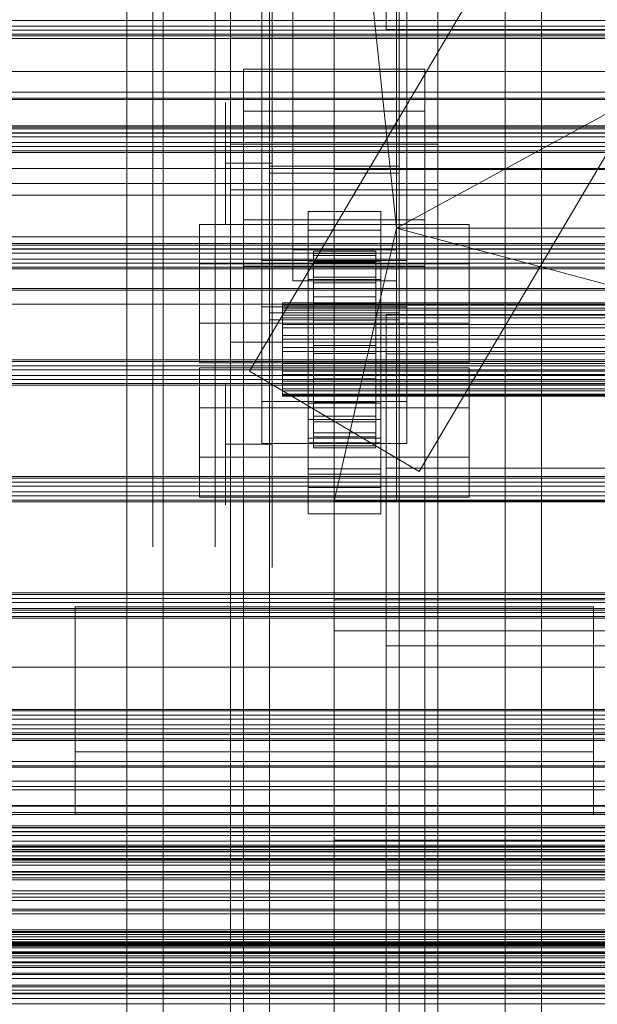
# Model space of a CAD drawing. Header units: millimetres. Extents: x -4738 to 65662, y -68080 to 6847.
# Tile 193 of 256: x -491 to -379, y -34568 to -34378. Entities that reach past the tile are written whole.
import ezdxf

# ---------------------------------------------------------------- set-up
doc = ezdxf.new("R2010")
doc.units = ezdxf.units.MM
for name, color, linetype, lineweight in [('COTAS_O', 1, 'Continuous', 0), ('frontal_briquetadora', 7, 'Continuous', 0), ('frontal_C01', 7, 'Continuous', 0), ('frontal_C02', 7, 'Continuous', 0), ('frontal_C03', 7, 'Continuous', 0), ('frontal_mezcladora', 7, 'Continuous', 0), ('frontal_secador', 7, 'Continuous', 0), ('frontal_tolva', 7, 'Continuous', 0), ('frontal_tolva-C01', 7, 'Continuous', 0)]:
    doc.layers.add(name, color=color, linetype=linetype, lineweight=lineweight)
doc.dimstyles.new('R19_100', dxfattribs={"dimtxt": 250, "dimasz": 150, "dimexe": 150, "dimexo": 80, "dimgap": 100, "dimtad": 1, "dimtih": 1, "dimtoh": 1, "dimdsep": 46, "dimcen": 0.09, "dimadec": 0, "dimazin": 0, "dimtfac": 1, "dimtdec": 4, "dimtofl": 0, "dimtmove": 0, "dimatfit": 3, "dimfxl": 1, "dimtolj": 1, "dimtzin": 0, "dimarcsym": 0})

# ---------------------------------------------------------------- blocks, each defined once
blk = doc.blocks.new('DIM_R30_48')
at = {"layer": 'COTAS_O'}
for p, q in [((-1725, -33700), (-1575, -33655)), ((1725, -33700), (1575, -33655)), ((-1725, -34400), (-1725, -33700)), ((-1725, -33700), (1725, -33700)), ((-1725, -33700), (-1575, -33745)), ((1725, -33700), (1575, -33745)), ((1725, -34400), (1725, -33700))]:
    blk.add_line(p, q, dxfattribs=at)
blk.add_text('3450 O', height=250, dxfattribs=at).set_placement((0, -33600))
blk = doc.blocks.new('DIM_R30_51')
at = {"layer": 'COTAS_O'}
for p, q in [((-650, -33700), (50, -33700)), ((50, -33700), (5, -33850)), ((50, -34900), (50, -33700)), ((50, -33700), (95, -33850)), ((50, -34900), (5, -34750)), ((50, -34900), (95, -34750)), ((-650, -34900), (50, -34900))]:
    blk.add_line(p, q, dxfattribs=at)
blk.add_text('1200 O', height=250, rotation=90, dxfattribs=at).set_placement((-50, -34300))
blk = doc.blocks.new('DIM_R30_52')
at = {"layer": 'COTAS_O'}
for p, q in [((-650, -34200), (-500, -34155)), ((650, -34200), (500, -34155)), ((-650, -34900), (-650, -34200)), ((-650, -34200), (650, -34200)), ((-650, -34200), (-500, -34245)), ((650, -34200), (500, -34245)), ((650, -34900), (650, -34200))]:
    blk.add_line(p, q, dxfattribs=at)
blk.add_text('1300 O', height=250, dxfattribs=at).set_placement((0, -34100))

msp = doc.modelspace()

# ---------------------------------------------------------------- linework, layer by layer
at = {"layer": 'frontal_briquetadora'}
for p, q in [((-430, -34680), (-430, -33820)), ((-430, -34060), (-430, -34490)), ((-430, -34496), (-430, -34060)), ((-430, -34680), (-430, -34260)), ((-430, -34496), (-430, -34260)), ((-430, -34305), (-430, -34471)), ((-418, -34418.333), (-430, -34305)), ((-430, -34680), (-430, -34305)), ((-430, -34305), (-430, -34496)), ((-210, -34305), (-418, -34418.333)), ((-465, -34366.107), (-465, -34381.105)), ((-442, -34366.174), (-442, -34381.431)), ((-430, -34366.174), (-430, -34381.431)), ((-465, -34368.936), (-465, -34385.831)), ((-453, -34368.458), (-453, -34383.843)), ((-453, -34368.936), (-453, -34385.831)), ((-442, -34368.458), (-442, -34383.843)), ((-442, -34370.769), (-442, -34387.994)), ((-430, -34370.769), (-430, -34387.994)), ((-465, -34381.105), (-465, -34394.43)), ((-442, -34381.431), (-442, -34395.136)), ((-430, -34381.431), (-430, -34395.136)), ((-453, -34383.843), (-453, -34397.512)), ((-442, -34383.843), (-442, -34397.512)), ((-465, -34385.831), (-465, -34401.723)), ((-453, -34385.831), (-453, -34401.723)), ((-442, -34387.994), (-442, -34404.195)), ((-430, -34387.994), (-430, -34404.195)), ((-465, -34394.43), (-465, -34405.871)), ((-451, -34396.433), (-451, -34394.116)), ((-442, -34396.433), (-442, -34394.116)), ((-451, -34400.608), (-451, -34396.433)), ((-442, -34395.136), (-442, -34407.089)), ((-442, -34400.608), (-442, -34396.433)), ((-430, -34395.136), (-430, -34407.089)), ((-453, -34397.512), (-453, -34409.248)), ((-442, -34397.512), (-442, -34409.248)), ((-430, -34399.964), (-430, -34398.226)), ((-430, -34403.095), (-430, -34399.964)), ((-465, -34401.723), (-465, -34416.466)), ((-453, -34401.723), (-453, -34416.466)), ((-451, -34405.815), (-451, -34400.608)), ((-442, -34405.815), (-442, -34400.608)), ((-430, -34407), (-430, -34403.095)), ((-465, -34405.871), (-465, -34415.248)), ((-442, -34405.815), (-451, -34405.815)), ((-451, -34405.815), (-451, -34411.021)), ((-442, -34404.195), (-442, -34419.227)), ((-442, -34405.815), (-442, -34411.021)), ((-430, -34404.195), (-430, -34419.227)), ((-442, -34407.089), (-442, -34417.116)), ((-430, -34407), (-188, -34407)), ((-430, -34407), (-430, -34410.905)), ((-430, -34407.089), (-430, -34417.116)), ((-453, -34409.248), (-453, -34418.868)), ((-442, -34409.248), (-442, -34418.868)), ((-451, -34411.021), (-451, -34415.197)), ((-442, -34411.021), (-442, -34415.197)), ((-430, -34410.905), (-430, -34414.036)), ((-465, -34415.248), (-465, -34422.414)), ((-451, -34415.197), (-451, -34417.514)), ((-442, -34415.197), (-442, -34417.514)), ((-430, -34414.036), (-430, -34415.774)), ((-465, -34416.466), (-465, -34429.929)), ((-453, -34416.466), (-453, -34429.929)), ((-442, -34417.116), (-442, -34425.07)), ((-430, -34417.116), (-430, -34425.07)), ((-453, -34418.868), (-453, -34426.218)), ((-442, -34418.868), (-442, -34426.218)), ((-442, -34419.227), (-442, -34432.952)), ((-418, -34418.333), (-430, -34471)), ((-430, -34419.227), (-430, -34432.952)), ((-418, -34471), (-418, -34418.333)), ((-418, -34418.333), (-222, -34418.333)), ((-222, -34471), (-418, -34418.333)), ((-465, -34422.414), (-465, -34427.255)), ((-453, -34426.218), (-453, -34431.184)), ((-442, -34425.07), (-442, -34430.836)), ((-442, -34426.218), (-442, -34431.184)), ((-430, -34425.07), (-430, -34430.836)), ((-465, -34427.255), (-465, -34429.694)), ((-465, -34429.929), (-465, -34441.988)), ((-453, -34429.929), (-453, -34441.988)), ((-453, -34431.184), (-453, -34433.686)), ((-442, -34430.836), (-442, -34434.33)), ((-442, -34431.184), (-442, -34433.686)), ((-430, -34430.836), (-430, -34434.33)), ((-442, -34432.952), (-442, -34445.246)), ((-442, -34434.33), (-442, -34435.5)), ((-430, -34432.952), (-430, -34445.246)), ((-430, -34434.33), (-430, -34435.5)), ((-465, -34441.988), (-465, -34452.535)), ((-453, -34441.988), (-453, -34452.535)), ((-442, -34445.246), (-442, -34455.999)), ((-430, -34445.246), (-430, -34455.999)), ((-451, -34450.618), (-451, -34448.301)), ((-442, -34450.618), (-442, -34448.301)), ((-451, -34454.793), (-451, -34450.618)), ((-442, -34454.793), (-442, -34450.618)), ((-465, -34452.535), (-465, -34461.475)), ((-453, -34452.535), (-453, -34461.475)), ((-451, -34460), (-451, -34454.793)), ((-442, -34460), (-442, -34454.793)), ((-442, -34455.999), (-442, -34465.113)), ((-430, -34455.999), (-430, -34465.113)), ((-442, -34460), (-451, -34460)), ((-451, -34460), (-451, -34465.207)), ((-442, -34460), (-442, -34465.207)), ((-465, -34461.475), (-465, -34468.725)), ((-453, -34461.475), (-453, -34468.725)), ((-451, -34465.207), (-451, -34469.382)), ((-442, -34465.113), (-442, -34472.505)), ((-442, -34465.207), (-442, -34469.382)), ((-430, -34465.113), (-430, -34472.505)), ((-465, -34468.725), (-465, -34474.221)), ((-453, -34468.725), (-453, -34474.221)), ((-451, -34469.382), (-451, -34471.699)), ((-442, -34469.382), (-442, -34471.699)), ((-430, -34471), (-418, -34471)), ((-430, -34471), (-210, -34471)), ((-430, -34471), (-430, -34680)), ((-430, -34471), (-430, -34496)), ((-210, -34471), (-418, -34471)), ((-222, -34471), (-418, -34471)), ((-465, -34474.221), (-465, -34477.913)), ((-453, -34474.221), (-453, -34477.913)), ((-442, -34472.505), (-442, -34478.109)), ((-430, -34472.505), (-430, -34478.109)), ((-465, -34477.913), (-465, -34479.768)), ((-453, -34477.913), (-453, -34479.768)), ((-442, -34478.109), (-442, -34481.873)), ((-430, -34478.109), (-430, -34481.873)), ((-442, -34481.873), (-442, -34483.763)), ((-430, -34481.873), (-430, -34483.763)), ((-210, -34490), (-430, -34490)), ((-430, -34496), (-210, -34496)), ((-430, -34496), (-430, -34680))]:
    msp.add_line(p, q, dxfattribs=at)
at = {"layer": 'frontal_C01'}
for p, q in [((-442.5, -34657.873), (-442.5, -34055.074)), ((-417.5, -34055.074), (-417.5, -34657.873)), ((-442.5, -34684.054), (-442.5, -34081.254)), ((-417.5, -34684.054), (-417.5, -34081.254)), ((-450, -34410.962), (-450, -34087.423)), ((-410, -34410.962), (-410, -34087.423)), ((-450, -34646.889), (-450, -34323.351)), ((-410, -34323.351), (-410, -34646.889)), ((-450, -34348.002), (-450, -34381.706)), ((-444, -34451.787), (-444, -34360.426)), ((-416, -34360.426), (-416, -34451.787)), ((-444, -34368.515), (-444, -34459.876)), ((-416, -34459.876), (-416, -34368.515)), ((-450, -34370.922), (-450, -34381.706)), ((-450, -34695.038), (-450, -34371.499)), ((-410, -34695.038), (-410, -34371.499)), ((-450, -34372.443), (-450, -34410.962)), ((-450, -34695.982), (-450, -34372.443)), ((-410, -34410.962), (-410, -34372.443)), ((-410, -34372.443), (-410, -34695.982)), ((-450, -34381.706), (450, -34381.706)), ((-447.5, -34395.747), (-447.5, -34387.659)), ((-447.5, -34387.659), (-412.5, -34387.659)), ((-447.5, -34666.919), (-447.5, -34387.659)), ((-412.5, -34387.659), (-412.5, -34395.747)), ((-412.5, -34387.659), (-412.5, -34666.919)), ((-412.5, -34395.747), (-447.5, -34395.747)), ((-447.5, -34675.008), (-447.5, -34395.747)), ((-412.5, -34675.008), (-412.5, -34395.747)), ((-450, -34410.962), (-410, -34410.962)), ((-450, -34734.501), (-450, -34410.962)), ((-410, -34734.501), (-410, -34410.962)), ((-456, -34462.533), (-456, -34445.278)), ((-456, -34445.278), (-404, -34445.278)), ((-456, -34452.982), (-456, -34445.278)), ((-404, -34445.278), (-404, -34462.533)), ((-404, -34445.278), (-404, -34452.982)), ((-404, -34452.982), (-456, -34452.982)), ((-456, -34452.982), (-456, -34470.237)), ((-416, -34451.787), (-444, -34451.787)), ((-444, -34451.787), (-444, -34459.876)), ((-416, -34459.876), (-416, -34451.787)), ((-404, -34470.237), (-404, -34452.982)), ((-444, -34459.876), (-416, -34459.876)), ((-404, -34462.533), (-456, -34462.533)), ((-456, -34462.533), (-456, -34470.237)), ((-404, -34470.237), (-404, -34462.533)), ((-456, -34470.237), (-404, -34470.237)), ((-480, -34519.343), (-480, -34491.345)), ((-480, -34491.345), (-380, -34491.345)), ((-480, -34531.343), (-480, -34491.345)), ((-380, -34491.345), (-380, -34519.343)), ((-380, -34491.345), (-380, -34531.343)), ((-380, -34519.343), (-480, -34519.343)), ((-480, -34519.343), (-480, -34531.343)), ((-380, -34531.343), (-380, -34519.343)), ((-480, -34531.343), (-380, -34531.343)), ((-430, -34531.343), (-430, -34536.343)), ((430, -34531.343), (-430, -34531.343)), ((430, -34536.343), (-430, -34536.343)), ((-430, -34536.343), (-430, -34586.343))]:
    msp.add_line(p, q, dxfattribs=at)
at = {"layer": 'frontal_C02'}
for p, q in [((-470, -35975), (-470, -33530.372)), ((-463, -35975), (-463, -33530.372)), ((-397, -35975), (-397, -33530.372)), ((-390, -35975), (-390, -33530.372)), ((-446.358, -34445.904), (-186.358, -34005.904)), ((-413.642, -34465.236), (-153.642, -34025.236)), ((-470, -35975), (-470, -34035.57)), ((-463, -35975), (-463, -34035.57)), ((-397, -35975), (-397, -34035.57)), ((-390, -35975), (-390, -34035.57)), ((-450, -34402.112), (-450, -34044.45)), ((-410, -34044.45), (-410, -34402.112)), ((-450, -34440.294), (-450, -34082.632)), ((-410, -34440.294), (-410, -34082.632)), ((-450, -34578.704), (-450, -34221.042)), ((-410, -34221.042), (-410, -34578.704)), ((-442.5, -34406.362), (-442.5, -34230.064)), ((-417.5, -34230.064), (-417.5, -34406.362)), ((-442.5, -34436.044), (-442.5, -34259.747)), ((-417.5, -34436.044), (-417.5, -34259.747)), ((-450, -34626.431), (-450, -34268.769)), ((-410, -34626.431), (-410, -34268.769)), ((-438, -34422.539), (-438, -34278.508)), ((-418, -34278.508), (-418, -34422.539)), ((-438, -34284.469), (-438, -34428.5)), ((-418, -34428.5), (-418, -34284.469)), ((-444, -34424.583), (-444, -34332.424)), ((-416, -34332.424), (-416, -34424.583)), ((-444, -34341.366), (-444, -34433.524)), ((-416, -34433.524), (-416, -34341.366)), ((-410, -34402.112), (-450, -34402.112)), ((-450, -34402.112), (-450, -34440.294)), ((-450, -34759.774), (-450, -34402.112)), ((-410, -34440.294), (-410, -34402.112)), ((-410, -34402.112), (-410, -34759.774)), ((-442.5, -34436.044), (-442.5, -34406.362)), ((-442.5, -34406.362), (-417.5, -34406.362)), ((-417.5, -34407.76), (-442.5, -34407.76)), ((-442.5, -34407.76), (-442.5, -34434.646)), ((-442.5, -34946.786), (-442.5, -34407.76)), ((-417.5, -34406.362), (-417.5, -34436.044)), ((-417.5, -34434.646), (-417.5, -34407.76)), ((-417.5, -34407.76), (-417.5, -34946.786)), ((-435, -34418.721), (-435, -34415.144)), ((-435, -34415.144), (-421, -34415.144)), ((-435, -34455.235), (-435, -34415.144)), ((-421, -34415.144), (-421, -34418.721)), ((-421, -34415.144), (-421, -34455.235)), ((-447.5, -34425.674), (-447.5, -34416.732)), ((-447.5, -34416.732), (-412.5, -34416.732)), ((-447.5, -34598.096), (-447.5, -34416.732)), ((-412.5, -34416.732), (-412.5, -34425.674)), ((-412.5, -34416.732), (-412.5, -34598.096)), ((-456, -34436.682), (-456, -34417.607)), ((-456, -34417.607), (-404, -34417.607)), ((-456, -34425.243), (-456, -34417.607)), ((-421, -34418.721), (-435, -34418.721)), ((-435, -34418.721), (-435, -34458.812)), ((-421, -34458.812), (-421, -34418.721)), ((-404, -34417.607), (-404, -34436.682)), ((-404, -34417.607), (-404, -34425.243)), ((-418, -34422.539), (-438, -34422.539)), ((-438, -34422.539), (-438, -34428.5)), ((-434, -34432.754), (-434, -34422.763)), ((-434, -34422.763), (-434, -34423.209)), ((-434, -34422.763), (-422, -34422.763)), ((-434, -34423.61), (-434, -34422.763)), ((-422, -34423.209), (-422, -34422.763)), ((-422, -34422.763), (-422, -34432.754)), ((-422, -34422.763), (-422, -34423.61)), ((-418, -34428.5), (-418, -34422.539)), ((-416, -34424.583), (-444, -34424.583)), ((-444, -34424.583), (-444, -34433.524)), ((-435, -34428.258), (-435, -34424.682)), ((-435, -34424.682), (-421, -34424.682)), ((-435, -34464.773), (-435, -34424.682)), ((-434, -34432.965), (-434, -34423.209)), ((-434, -34423.209), (-434, -34424.918)), ((-434, -34423.209), (-422, -34423.209)), ((-434, -34433.156), (-434, -34423.61)), ((-434, -34423.61), (-422, -34423.61)), ((-434, -34425.694), (-434, -34423.61)), ((-434, -34433.775), (-434, -34424.918)), ((-434, -34424.918), (-434, -34427.774)), ((-434, -34424.918), (-422, -34424.918)), ((-422, -34424.918), (-422, -34423.209)), ((-422, -34423.209), (-422, -34432.965)), ((-422, -34423.61), (-422, -34433.156)), ((-422, -34423.61), (-422, -34425.694)), ((-422, -34427.774), (-422, -34424.918)), ((-422, -34424.918), (-422, -34433.775)), ((-421, -34424.682), (-421, -34428.258)), ((-421, -34424.682), (-421, -34464.773)), ((-416, -34433.524), (-416, -34424.583)), ((-404, -34425.243), (-456, -34425.243)), ((-456, -34425.243), (-456, -34444.318)), ((-412.5, -34425.674), (-447.5, -34425.674)), ((-447.5, -34607.038), (-447.5, -34425.674)), ((-434, -34434.143), (-434, -34425.694)), ((-434, -34425.694), (-422, -34425.694)), ((-434, -34428.872), (-434, -34425.694)), ((-422, -34425.694), (-422, -34434.143)), ((-422, -34425.694), (-422, -34428.872)), ((-412.5, -34607.038), (-412.5, -34425.674)), ((-404, -34444.318), (-404, -34425.243)), ((-438, -34428.5), (-418, -34428.5)), ((-421, -34428.258), (-435, -34428.258)), ((-435, -34428.258), (-435, -34468.349)), ((-434, -34435.128), (-434, -34427.774)), ((-434, -34427.774), (-434, -34431.583)), ((-434, -34427.774), (-422, -34427.774)), ((-422, -34431.583), (-422, -34427.774)), ((-422, -34427.774), (-422, -34435.128)), ((-421, -34468.349), (-421, -34428.258)), ((-434, -34435.648), (-434, -34428.872)), ((-434, -34428.872), (-422, -34428.872)), ((-434, -34432.927), (-434, -34428.872)), ((-422, -34428.872), (-422, -34435.648)), ((-422, -34428.872), (-422, -34432.927)), ((-434, -34436.932), (-434, -34431.583)), ((-434, -34431.583), (-434, -34436.084)), ((-434, -34431.583), (-422, -34431.583)), ((-422, -34436.084), (-422, -34431.583)), ((-422, -34431.583), (-422, -34436.932)), ((-444, -34433.524), (-416, -34433.524)), ((-440, -34433.156), (-440, -34432.754)), ((-440, -34432.754), (-440, -34432.965)), ((-440, -34432.754), (440, -34432.754)), ((-440, -34432.965), (-440, -34433.775)), ((-440, -34432.965), (440, -34432.965)), ((-440, -34434.143), (-440, -34433.156)), ((-440, -34433.156), (440, -34433.156)), ((-440, -34433.775), (-440, -34435.128)), ((-440, -34433.775), (440, -34433.775)), ((-440, -34435.648), (-440, -34434.143)), ((-440, -34434.143), (440, -34434.143)), ((-434, -34432.965), (-434, -34432.754)), ((-422, -34432.754), (-434, -34432.754)), ((-434, -34432.754), (-434, -34433.156)), ((-434, -34437.569), (-434, -34432.927)), ((-434, -34432.927), (-422, -34432.927)), ((-434, -34437.583), (-434, -34432.927)), ((-434, -34433.775), (-434, -34432.965)), ((-422, -34432.965), (-434, -34432.965)), ((-422, -34433.156), (-434, -34433.156)), ((-434, -34433.156), (-434, -34434.143)), ((-434, -34435.128), (-434, -34433.775)), ((-422, -34433.775), (-434, -34433.775)), ((-422, -34434.143), (-434, -34434.143)), ((-434, -34434.143), (-434, -34435.648)), ((-422, -34432.754), (-422, -34432.965)), ((-422, -34433.156), (-422, -34432.754)), ((-422, -34432.927), (-422, -34437.569)), ((-422, -34432.927), (-422, -34437.583)), ((-422, -34432.965), (-422, -34433.775)), ((-422, -34434.143), (-422, -34433.156)), ((-422, -34433.775), (-422, -34435.128)), ((-422, -34435.648), (-422, -34434.143)), ((-442.5, -34434.646), (-417.5, -34434.646)), ((-442.5, -34973.672), (-442.5, -34434.646)), ((-417.5, -34436.044), (-442.5, -34436.044)), ((-440, -34435.128), (-440, -34436.932)), ((-440, -34435.128), (440, -34435.128)), ((-440, -34437.569), (-440, -34435.648)), ((-440, -34435.648), (440, -34435.648)), ((-434, -34436.932), (-434, -34435.128)), ((-422, -34435.128), (-434, -34435.128)), ((-422, -34435.648), (-434, -34435.648)), ((-434, -34435.648), (-434, -34437.569)), ((-434, -34436.084), (-434, -34439.064)), ((-422, -34436.084), (-434, -34436.084)), ((-434, -34436.084), (-434, -34440.971)), ((-422, -34435.128), (-422, -34436.932)), ((-422, -34437.569), (-422, -34435.648)), ((-422, -34439.064), (-422, -34436.084)), ((-422, -34440.971), (-422, -34436.084)), ((-417.5, -34973.672), (-417.5, -34434.646)), ((-404, -34436.682), (-456, -34436.682)), ((-456, -34436.682), (-456, -34444.318)), ((-440, -34436.932), (-440, -34439.064)), ((-440, -34436.932), (440, -34436.932)), ((-440, -34439.774), (-440, -34437.569)), ((-440, -34437.569), (440, -34437.569)), ((-434, -34439.064), (-434, -34436.932)), ((-422, -34436.932), (-434, -34436.932)), ((-422, -34437.569), (-434, -34437.569)), ((-434, -34437.569), (-434, -34439.774)), ((-434, -34439.774), (-434, -34437.583)), ((-434, -34437.583), (-422, -34437.583)), ((-434, -34442.523), (-434, -34437.583)), ((-422, -34436.932), (-422, -34439.064)), ((-422, -34439.774), (-422, -34437.569)), ((-422, -34437.583), (-422, -34439.774)), ((-422, -34437.583), (-422, -34442.523)), ((-404, -34444.318), (-404, -34436.682)), ((-440, -34439.064), (-440, -34441.379)), ((440, -34439.064), (-440, -34439.064)), ((-440, -34442.114), (-440, -34439.774)), ((-440, -34439.774), (440, -34439.774)), ((-434, -34439.064), (-422, -34439.064)), ((-434, -34441.379), (-434, -34439.064)), ((-422, -34439.774), (-434, -34439.774)), ((-434, -34439.774), (-434, -34442.114)), ((-422, -34439.064), (-422, -34441.379)), ((-422, -34442.114), (-422, -34439.774)), ((-450, -34440.294), (-410, -34440.294)), ((-450, -34797.956), (-450, -34440.294)), ((-440, -34441.379), (-440, -34443.719)), ((-440, -34441.379), (440, -34441.379)), ((-434, -34441.379), (-434, -34440.971)), ((-434, -34440.971), (-434, -34445.911)), ((-434, -34440.971), (-422, -34440.971)), ((-434, -34443.719), (-434, -34441.379)), ((-422, -34441.379), (-434, -34441.379)), ((-422, -34445.911), (-422, -34440.971)), ((-422, -34440.971), (-422, -34441.379)), ((-422, -34441.379), (-422, -34443.719)), ((-410, -34797.956), (-410, -34440.294)), ((-440, -34444.429), (-440, -34442.114)), ((-440, -34442.114), (440, -34442.114)), ((-440, -34443.719), (-440, -34445.925)), ((-440, -34443.719), (440, -34443.719)), ((-434, -34442.114), (-434, -34442.523)), ((-422, -34442.114), (-434, -34442.114)), ((-434, -34442.114), (-434, -34444.429)), ((-434, -34442.523), (-422, -34442.523)), ((-434, -34447.41), (-434, -34442.523)), ((-434, -34445.925), (-434, -34443.719)), ((-434, -34443.719), (-434, -34445.911)), ((-422, -34443.719), (-434, -34443.719)), ((-422, -34442.523), (-422, -34442.114)), ((-422, -34444.429), (-422, -34442.114)), ((-422, -34442.523), (-422, -34447.41)), ((-422, -34445.911), (-422, -34443.719)), ((-422, -34443.719), (-422, -34445.925)), ((-456, -34444.318), (-404, -34444.318)), ((-440, -34446.561), (-440, -34444.429)), ((-440, -34444.429), (440, -34444.429)), ((-434, -34444.429), (-434, -34447.41)), ((-422, -34444.429), (-434, -34444.429)), ((-434, -34444.429), (-434, -34446.561)), ((-422, -34447.41), (-422, -34444.429)), ((-422, -34446.561), (-422, -34444.429)), ((-446.358, -34445.904), (-413.642, -34465.236)), ((-440, -34445.925), (-440, -34447.845)), ((-440, -34445.925), (440, -34445.925)), ((-440, -34448.365), (-440, -34446.561)), ((-440, -34446.561), (440, -34446.561)), ((-434, -34445.911), (-434, -34450.567)), ((-434, -34445.911), (-422, -34445.911)), ((-434, -34447.845), (-434, -34445.925)), ((-434, -34445.925), (-434, -34450.567)), ((-422, -34445.925), (-434, -34445.925)), ((-434, -34446.561), (-434, -34451.911)), ((-422, -34446.561), (-434, -34446.561)), ((-434, -34446.561), (-434, -34448.365)), ((-434, -34447.41), (-422, -34447.41)), ((-434, -34451.911), (-434, -34447.41)), ((-422, -34450.567), (-422, -34445.911)), ((-422, -34450.567), (-422, -34445.925)), ((-422, -34445.925), (-422, -34447.845)), ((-422, -34451.911), (-422, -34446.561)), ((-422, -34448.365), (-422, -34446.561)), ((-422, -34447.41), (-422, -34451.911)), ((-440, -34447.845), (-440, -34449.351)), ((-440, -34447.845), (440, -34447.845)), ((-440, -34449.718), (-440, -34448.365)), ((-440, -34448.365), (440, -34448.365)), ((-440, -34449.351), (-440, -34450.338)), ((-440, -34449.351), (440, -34449.351)), ((-434, -34449.351), (-434, -34447.845)), ((-434, -34447.845), (-434, -34454.622)), ((-422, -34447.845), (-434, -34447.845)), ((-434, -34448.365), (-434, -34455.719)), ((-422, -34448.365), (-434, -34448.365)), ((-434, -34448.365), (-434, -34449.718)), ((-434, -34450.338), (-434, -34449.351)), ((-434, -34449.351), (-434, -34457.799)), ((-422, -34449.351), (-434, -34449.351)), ((-422, -34454.622), (-422, -34447.845)), ((-422, -34447.845), (-422, -34449.351)), ((-422, -34455.719), (-422, -34448.365)), ((-422, -34449.718), (-422, -34448.365)), ((-422, -34457.799), (-422, -34449.351)), ((-422, -34449.351), (-422, -34450.338)), ((-440, -34450.528), (-440, -34449.718)), ((-440, -34449.718), (440, -34449.718)), ((-440, -34450.338), (-440, -34450.739)), ((-440, -34450.338), (440, -34450.338)), ((-440, -34450.739), (-440, -34450.528)), ((-440, -34450.528), (440, -34450.528)), ((-440, -34450.739), (440, -34450.739)), ((-434, -34449.718), (-434, -34458.575)), ((-422, -34449.718), (-434, -34449.718)), ((-434, -34449.718), (-434, -34450.528)), ((-434, -34450.739), (-434, -34450.338)), ((-434, -34450.338), (-434, -34459.883)), ((-422, -34450.338), (-434, -34450.338)), ((-434, -34450.528), (-434, -34460.285)), ((-422, -34450.528), (-434, -34450.528)), ((-434, -34450.528), (-434, -34450.739)), ((-434, -34450.567), (-434, -34454.622)), ((-434, -34450.567), (-422, -34450.567)), ((-434, -34450.739), (-434, -34460.731)), ((-422, -34450.739), (-434, -34450.739)), ((-422, -34458.575), (-422, -34449.718)), ((-422, -34450.528), (-422, -34449.718)), ((-422, -34459.883), (-422, -34450.338)), ((-422, -34450.338), (-422, -34450.739)), ((-422, -34460.285), (-422, -34450.528)), ((-422, -34450.739), (-422, -34450.528)), ((-422, -34454.622), (-422, -34450.567)), ((-422, -34460.731), (-422, -34450.739)), ((-435, -34465.784), (-435, -34452.073)), ((-435, -34452.073), (-421, -34452.073)), ((-435, -34459.71), (-435, -34452.073)), ((-434, -34451.911), (-422, -34451.911)), ((-434, -34455.719), (-434, -34451.911)), ((-422, -34451.911), (-422, -34455.719)), ((-421, -34452.073), (-421, -34465.784)), ((-421, -34452.073), (-421, -34459.71)), ((-421, -34455.235), (-435, -34455.235)), ((-435, -34455.235), (-435, -34458.812)), ((-434, -34454.622), (-434, -34457.799)), ((-434, -34454.622), (-422, -34454.622)), ((-422, -34457.799), (-422, -34454.622)), ((-421, -34458.812), (-421, -34455.235)), ((-434, -34455.719), (-422, -34455.719)), ((-434, -34458.575), (-434, -34455.719)), ((-422, -34455.719), (-422, -34458.575)), ((-435, -34458.812), (-421, -34458.812)), ((-434, -34457.799), (-434, -34459.883)), ((-434, -34457.799), (-422, -34457.799)), ((-434, -34458.575), (-422, -34458.575)), ((-434, -34460.285), (-434, -34458.575)), ((-422, -34459.883), (-422, -34457.799)), ((-422, -34458.575), (-422, -34460.285)), ((-421, -34459.71), (-435, -34459.71)), ((-435, -34459.71), (-435, -34473.42)), ((-434, -34459.883), (-434, -34460.731)), ((-434, -34459.883), (-422, -34459.883)), ((-434, -34460.285), (-422, -34460.285)), ((-434, -34460.731), (-434, -34460.285)), ((-434, -34460.731), (-422, -34460.731)), ((-422, -34460.731), (-422, -34459.883)), ((-422, -34460.285), (-422, -34460.731)), ((-421, -34473.42), (-421, -34459.71)), ((-421, -34464.773), (-435, -34464.773)), ((-435, -34464.773), (-435, -34468.349)), ((-421, -34468.349), (-421, -34464.773)), ((-421, -34465.784), (-435, -34465.784)), ((-435, -34465.784), (-435, -34473.42)), ((-421, -34473.42), (-421, -34465.784)), ((-435, -34468.349), (-421, -34468.349)), ((-435, -34473.42), (-421, -34473.42))]:
    msp.add_line(p, q, dxfattribs=at)
at = {"layer": 'frontal_C03'}
for p, q in [((-1250, -34378.264), (1250, -34378.264)), ((1250, -34379.387), (-1250, -34379.387)), ((1250, -34380.151), (-1250, -34380.151)), ((1250, -34380.945), (-1250, -34380.945)), ((1250, -34381.262), (-1250, -34381.262)), ((1250, -34398.847), (-1250, -34398.847)), ((1250, -34399.164), (-1250, -34399.164)), ((1250, -34399.958), (-1250, -34399.958)), ((-1250, -34400.722), (1250, -34400.722)), ((1250, -34401.845), (-1250, -34401.845)), ((1250, -34402.609), (-1250, -34402.609)), ((1250, -34403.403), (-1250, -34403.403)), ((1250, -34403.719), (-1250, -34403.719)), ((1250, -34421.305), (-1250, -34421.305)), ((1250, -34421.621), (-1250, -34421.621)), ((1250, -34422.415), (-1250, -34422.415)), ((-1250, -34423.179), (1250, -34423.179)), ((1250, -34424.302), (-1250, -34424.302)), ((1250, -34425.066), (-1250, -34425.066)), ((1250, -34425.86), (-1250, -34425.86)), ((1250, -34426.177), (-1250, -34426.177)), ((1250, -34443.762), (-1250, -34443.762)), ((1250, -34444.079), (-1250, -34444.079)), ((1250, -34444.873), (-1250, -34444.873)), ((-1250, -34445.637), (1250, -34445.637)), ((1250, -34446.76), (-1250, -34446.76)), ((1250, -34447.524), (-1250, -34447.524)), ((1250, -34448.318), (-1250, -34448.318)), ((1250, -34448.635), (-1250, -34448.635)), ((1250, -34466.22), (-1250, -34466.22)), ((1250, -34466.536), (-1250, -34466.536)), ((1250, -34467.33), (-1250, -34467.33)), ((-1250, -34468.095), (1250, -34468.095)), ((1250, -34469.217), (-1250, -34469.217)), ((1250, -34469.982), (-1250, -34469.982)), ((1250, -34470.776), (-1250, -34470.776)), ((1250, -34471.092), (-1250, -34471.092)), ((1250, -34488.678), (-1250, -34488.678)), ((1250, -34488.994), (-1250, -34488.994)), ((1250, -34489.788), (-1250, -34489.788)), ((-1250, -34490.552), (1250, -34490.552)), ((1250, -34491.675), (-1250, -34491.675)), ((1250, -34492.439), (-1250, -34492.439)), ((1250, -34493.233), (-1250, -34493.233)), ((1250, -34493.55), (-1250, -34493.55)), ((1250, -34511.135), (-1250, -34511.135)), ((1250, -34511.452), (-1250, -34511.452)), ((1250, -34512.246), (-1250, -34512.246)), ((-1250, -34513.01), (1250, -34513.01)), ((1250, -34514.133), (-1250, -34514.133)), ((1250, -34514.897), (-1250, -34514.897)), ((1250, -34515.691), (-1250, -34515.691)), ((1250, -34516.007), (-1250, -34516.007)), ((1250, -34516.796), (-1250, -34516.796)), ((1250, -34517.172), (-1250, -34517.172)), ((1250, -34521.224), (-1250, -34521.224)), ((1250, -34522.296), (-1250, -34522.296)), ((1250, -34529.782), (-1250, -34529.782)), ((1250, -34531.387), (-1250, -34531.387)), ((1250, -34533.593), (-1250, -34533.593)), ((1250, -34533.909), (-1250, -34533.909)), ((1250, -34534.703), (-1250, -34534.703)), ((-1250, -34535.467), (1250, -34535.467)), ((1250, -34536.59), (-1250, -34536.59)), ((1496, -34538.493), (-1496, -34538.493)), ((1496, -34538.61), (-1496, -34538.61)), ((1250, -34537.355), (-1250, -34537.355)), ((1250, -34538.149), (-1250, -34538.149)), ((1250, -34538.465), (-1250, -34538.465)), ((1496, -34539.876), (-1496, -34539.876)), ((1496, -34540.211), (-1496, -34540.211)), ((1496, -34542.551), (-1496, -34542.551)), ((-1250, -34541.168), (1250, -34541.168)), ((1496, -34543.052), (-1496, -34543.052)), ((1250, -34543.061), (-1250, -34543.061)), ((-1496, -34546.109), (1496, -34546.109)), ((1496, -34546.701), (-1496, -34546.701)), ((1496, -34550.009), (-1496, -34550.009)), ((1496, -34550.601), (-1496, -34550.601)), ((1496, -34553.657), (-1496, -34553.657)), ((1250, -34553.649), (-1250, -34553.649)), ((1496, -34554.159), (-1496, -34554.159)), ((1250, -34555.541), (-1250, -34555.541)), ((1496, -34556.498), (-1496, -34556.498)), ((1496, -34556.833), (-1496, -34556.833)), ((1250, -34556.05), (-1250, -34556.05)), ((1250, -34556.367), (-1250, -34556.367)), ((1250, -34557.161), (-1250, -34557.161)), ((-1250, -34557.925), (1250, -34557.925)), ((1496, -34558.099), (-1496, -34558.099)), ((1496, -34558.217), (-1496, -34558.217)), ((1250, -34559.048), (-1250, -34559.048)), ((1250, -34559.812), (-1250, -34559.812)), ((1250, -34560.606), (-1250, -34560.606)), ((1250, -34560.923), (-1250, -34560.923)), ((1250, -34565.323), (-1250, -34565.323)), ((1250, -34566.927), (-1250, -34566.927))]:
    msp.add_line(p, q, dxfattribs=at)
at = {"layer": 'frontal_mezcladora'}
for p, q in [((-420, -34380), (-420, -34335)), ((-420, -34380), (-150, -34380)), ((-420, -34442.586), (-420, -34435)), ((-420, -34435), (240, -34435)), ((-420, -34464.602), (-420, -34442.586)), ((-420, -34442.586), (240, -34442.586)), ((-420, -34498.893), (-420, -34464.602)), ((-420, -34464.602), (240, -34464.602)), ((-420, -34542.102), (-420, -34498.893)), ((-420, -34498.893), (240, -34498.893)), ((-420, -34590), (-420, -34542.102)), ((-420, -34542.102), (240, -34542.102))]:
    msp.add_line(p, q, dxfattribs=at)
at = {"layer": 'frontal_secador'}
for p, q in [((1360, -34381.784), (-1360, -34381.784)), ((1360, -34388.141), (-1360, -34388.141)), ((1360, -34392.137), (-1360, -34392.137)), ((1360, -34393.5), (-1360, -34393.5)), ((1250, -34393.25), (-1250, -34393.25)), ((1250, -34409.715), (-1250, -34409.715)), ((1250, -34422.349), (-1250, -34422.349)), ((1250, -34430.291), (-1250, -34430.291)), ((1250, -34433), (-1250, -34433)), ((-1250, -34516), (1250, -34516)), ((-1250, -34522), (1250, -34522)), ((-1250, -34525), (1250, -34525)), ((1250, -34526), (-1250, -34526)), ((-1250, -34526.659), (1250, -34526.659)), ((1250, -34529.659), (-1250, -34529.659)), ((-1250, -34531), (1250, -34531)), ((1250, -34534), (-1250, -34534)), ((-1250, -34534.728), (1250, -34534.728)), ((-1250, -34537.588), (1250, -34537.588)), ((1250, -34537.611), (-1250, -34537.611)), ((1250, -34537.728), (-1250, -34537.728)), ((-1250, -34539.387), (1250, -34539.387)), ((1250, -34539.918), (-1250, -34539.918)), ((-1250, -34540), (1250, -34540)), ((1250, -34540.588), (-1250, -34540.588)), ((1250, -34542.387), (-1250, -34542.387)), ((1250, -34543), (-1250, -34543)), ((-1250, -34543.65), (1250, -34543.65)), ((1250, -34544), (-1250, -34544)), ((1250, -34547.382), (-1250, -34547.382)), ((-1250, -34548), (1250, -34548)), ((1250, -34549.689), (-1250, -34549.689)), ((-1250, -34550), (1250, -34550)), ((1250, -34554), (-1250, -34554)), ((1250, -34554.545), (-1250, -34554.545)), ((-1250, -34555), (1250, -34555)), ((1250, -34556), (-1250, -34556)), ((1250, -34556.144), (-1250, -34556.144)), ((1250, -34556.709), (-1250, -34556.709)), ((1250, -34558.686), (-1250, -34558.686)), ((1250, -34560), (-1250, -34560)), ((1320, -34562), (-1320, -34562)), ((1320, -34562.273), (-1320, -34562.273)), ((1320, -34563.072), (-1320, -34563.072)), ((1250, -34562), (-1250, -34562)), ((1320, -34564.343), (-1320, -34564.343)), ((1250, -34564.651), (-1250, -34564.651)), ((1320, -34566), (-1320, -34566)), ((1250, -34565.859), (-1250, -34565.859)), ((-1250, -34566), (1250, -34566)), ((1320, -34567.929), (-1320, -34567.929))]:
    msp.add_line(p, q, dxfattribs=at)
at = {"layer": 'frontal_tolva'}
for p, q in [((-670, -34400), (670, -34400)), ((600, -34400), (-600, -34400)), ((-600, -34406.849), (600, -34406.849)), ((-670, -34412), (670, -34412)), ((-660, -34420), (660, -34420)), ((-660, -34430), (660, -34430)), ((-1821.5, -34492), (1821.5, -34492)), ((-1821.5, -34503), (1821.5, -34503))]:
    msp.add_line(p, q, dxfattribs=at)
at = {"layer": 'frontal_tolva-C01'}
for p, q in [((-600, -34398.619), (600, -34398.619)), ((600, -34398.891), (-600, -34398.891)), ((600, -34400), (-600, -34400))]:
    msp.add_line(p, q, dxfattribs=at)

# ---------------------------------------------------------------- dimensions: what is measured, and where the dimension line sits
at = {"layer": 'COTAS_O'}
for p1, p2, distance, picture, middle in [((-650, -34900), (-650, -33700), -700, 'DIM_R30_51', (50, -34300)), ((-1725, -34400), (1725, -34400), 700, 'DIM_R30_48', (0, -33700)), ((-650, -34900), (650, -34900), 700, 'DIM_R30_52', (0, -34200))]:
    dim = msp.add_aligned_dim(p1=p1, p2=p2, distance=distance, text='<> O', dimstyle='R19_100', dxfattribs=at)
    dim.commit()
    dim.dimension.update_dxf_attribs({"geometry": picture, "text_midpoint": middle})

doc.saveas('drawing.dxf')
